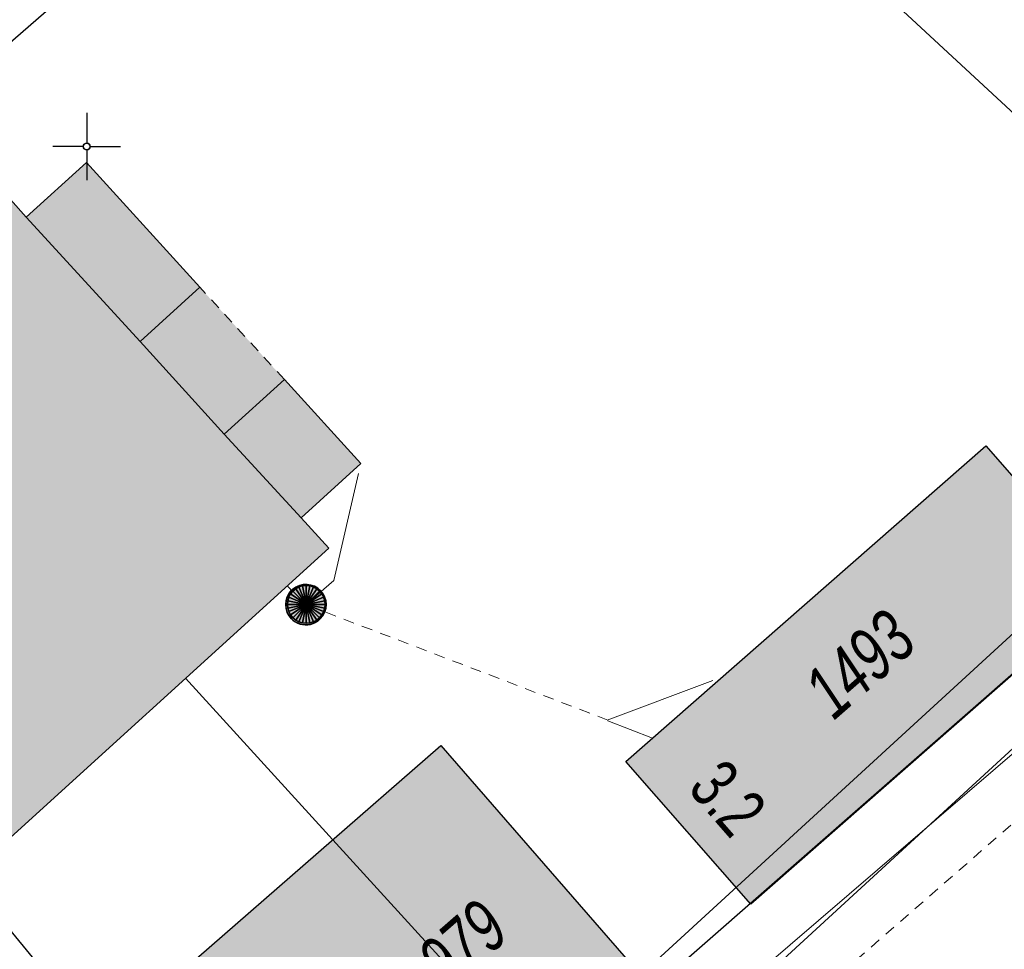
# Model space of a CAD drawing. Header units: metres. Extents: x 2695560 to 2696939, y 1260529 to 1262050.
# Tile 158 of 256: x 2695725 to 2695743, y 1260935 to 1260952. Entities that reach past the tile are written whole.
import ezdxf

# ---------------------------------------------------------------- set-up
doc = ezdxf.new("R2010")
doc.units = ezdxf.units.M
doc.linetypes.add('AUSGEZOGEN', pattern=[0])
doc.linetypes.add('VERDECKT2_S2', pattern=[0.36, 0.2, -0.16])
for name, color, linetype in [('XR$1$AV_Flächen (EO)', 7, 'AUSGEZOGEN'), ('XR$1$AV_Gebäudeflächen (BB)', 7, 'AUSGEZOGEN'), ('XR$1$AV_Gebäudeflächen (EO)', 7, 'AUSGEZOGEN'), ('XR$1$AV_Haus-Nr.', 7, 'AUSGEZOGEN'), ('XR$1$AV_Koordinatennetzpunkte', 7, 'AUSGEZOGEN'), ('XR$1$AV_Linien (BB)', 7, 'AUSGEZOGEN'), ('XR$1$AV_Linien (EO)', 7, 'AUSGEZOGEN'), ('XR$1$AV_Versicherung-Nr.', 7, 'AUSGEZOGEN'), ('XR$1$AW_LK_Schachtdeckel', 24, 'AUSGEZOGEN'), ('XR$1$Liegenschaftsgrenzen', 7, 'AUSGEZOGEN'), ('XR$1$PFAW', 255, 'AUSGEZOGEN'), ('XR$1$RP_Abstandslinie', 7, 'AUSGEZOGEN')]:
    doc.layers.add(name, color=color, linetype=linetype)
for name, color, linetype, lineweight in [('XR$2$ABW-Linie-R-genau', 4, 'AUSGEZOGEN', 18), ('XR$2$ABW-Linie-R-ungenau', 4, 'VERDECKT2_S2', 18), ('XR$2$ABW-Punkt', 6, 'AUSGEZOGEN', 18), ('XR$2$KOM-Linie-U-genau', 91, 'AUSGEZOGEN', 18), ('XR$2$WAS-Linie-genau', 5, 'AUSGEZOGEN', 18)]:
    doc.layers.add(name, color=color, linetype=linetype, lineweight=lineweight)
doc.styles.add('ARIAL', font='arial.ttf')

# ---------------------------------------------------------------- blocks, each defined once
blk = doc.blocks.new('BAV2041')
at = {"color": 7, "transparency": 33554687}
for p, q in [((0, 0.5), (0, 0.05)), ((-0.05, 0), (-0.5, 0)), ((0.05, 0), (0.5, 0)), ((0, -0.05), (0, -0.5))]:
    blk.add_line(p, q, dxfattribs=at)
blk.add_circle((0, 0), 0.05, dxfattribs=at)
for start, end in [(90, 270), (270, 90)]:
    blk.add_arc((0, 0), 0.05, start, end, dxfattribs=at)
blk = doc.blocks.new('COMPLEXOBJECT_1445')
at = {"layer": 'XR$1$RP_Abstandslinie', "color": 7, "linetype": 'AUSGEZOGEN', "transparency": 33554687}
blk.add_line((5695.64, 10969.48), (5728.98, 10928.9), dxfattribs=at)
blk = doc.blocks.new('BAW2082')
at = {"layer": 'XR$1$PFAW', "transparency": 33554687}
blk.add_hatch(color=7, dxfattribs=at).paths.add_polyline_path([(0.509, -0.003), (0.499, 0.098), (0.469, 0.194), (0.42, 0.283), (0.354, 0.359), (0.274, 0.421), (0.183, 0.466), (0.085, 0.491), (-0.016, 0.496), (-0.116, 0.481), (-0.211, 0.446), (-0.297, 0.392), (-0.37, 0.323), (-0.428, 0.24), (-0.468, 0.147), (-0.488, 0.047), (-0.488, -0.054), (-0.468, -0.153), (-0.428, -0.246), (-0.37, -0.329), (-0.297, -0.398), (-0.211, -0.452), (-0.116, -0.487), (-0.016, -0.502), (0.085, -0.497), (0.183, -0.472), (0.274, -0.427), (0.354, -0.366), (0.42, -0.289), (0.469, -0.2), (0.499, -0.104)])
at = {"transparency": 33554687}
for start, end in [(91.1948, 268.8052), (268.8052, 91.1948)]:
    blk.add_arc((0.01, 0), 0.5, start, end, dxfattribs=at)
at = {"layer": 'XR$1$PFAW', "transparency": 33554687}
blk.add_circle((0.009, -0.003), 0.5, dxfattribs=at)
blk = doc.blocks.new('ABW-KONTROLLSCHACHT')
at = {"layer": 'XR$2$ABW-Punkt', "linetype": 'AUSGEZOGEN', "lineweight": 25, "transparency": 33554687}
for points in [[(-291, 194, 2500), (0, 0, 2500), (-323, 134, 2500)], [(-291, 194), (0, 0), (-323, 134)], [(-291, 194, 2500), (-291, 194), (-323, 134), (-323, 134, 2500)], [(-247, 247, 2500), (0, 0, 2500), (-291, 194, 2500)], [(-247, 247), (0, 0), (-291, 194)], [(-247, 247, 2500), (-247, 247), (-291, 194), (-291, 194, 2500)], [(-194, 291, 2500), (0, 0, 2500), (-247, 247, 2500)], [(-194, 291), (0, 0), (-247, 247)], [(-194, 291, 2500), (-194, 291), (-247, 247), (-247, 247, 2500)], [(-134, 323, 2500), (0, 0, 2500), (-194, 291, 2500)], [(-134, 323), (0, 0), (-194, 291)], [(-134, 323, 2500), (-134, 323), (-194, 291), (-194, 291, 2500)], [(-68, 343, 2500), (0, 0, 2500), (-134, 323, 2500)], [(-68, 343), (0, 0), (-134, 323)], [(-68, 343, 2500), (-68, 343), (-134, 323), (-134, 323, 2500)], [(0, 350, 2500), (0, 0, 2500), (-68, 343, 2500)], [(0, 350), (0, 0), (-68, 343)], [(0, 350, 2500), (0, 350), (-68, 343), (-68, 343, 2500)], [(68, 343, 2500), (0, 0, 2500), (0, 350, 2500)], [(68, 343), (0, 0), (0, 350)], [(68, 343, 2500), (68, 343), (0, 350), (0, 350, 2500)], [(134, 323, 2500), (0, 0, 2500), (68, 343, 2500)], [(134, 323), (0, 0), (68, 343)], [(194, 291, 2500), (0, 0, 2500), (134, 323, 2500)], [(194, 291), (0, 0), (134, 323)], [(247, 247, 2500), (0, 0, 2500), (194, 291, 2500)], [(247, 247), (0, 0), (194, 291)], [(291, 194, 2500), (0, 0, 2500), (247, 247, 2500)], [(291, 194), (0, 0), (247, 247)], [(323, 134, 2500), (0, 0, 2500), (291, 194, 2500)], [(323, 134), (0, 0), (291, 194)], [(134, 323, 2500), (134, 323), (68, 343), (68, 343, 2500)], [(194, 291, 2500), (194, 291), (134, 323), (134, 323, 2500)], [(247, 247, 2500), (247, 247), (194, 291), (194, 291, 2500)], [(291, 194, 2500), (291, 194), (247, 247), (247, 247, 2500)], [(323, 134, 2500), (323, 134), (291, 194), (291, 194, 2500)], [(-343, 68, 2500), (0, 0, 2500), (-350, 0, 2500)], [(-343, 68), (0, 0), (-350, 0)], [(-343, 68, 2500), (-343, 68), (-350, 0), (-350, 0, 2500)], [(-350, 0, 2500), (0, 0, 2500), (-343, -68, 2500)], [(-350, 0), (0, 0), (-343, -68)], [(-323, 134, 2500), (0, 0, 2500), (-343, 68, 2500)], [(-323, 134), (0, 0), (-343, 68)], [(-323, 134, 2500), (-323, 134), (-343, 68), (-343, 68, 2500)], [(-343, -68, 2500), (0, 0, 2500), (-323, -134, 2500)], [(-343, -68), (0, 0), (-323, -134)], [(-323, -134, 2500), (0, 0, 2500), (-291, -194, 2500)], [(-323, -134), (0, 0), (-291, -194)], [(-291, -194, 2500), (0, 0, 2500), (-247, -247, 2500)], [(-291, -194), (0, 0), (-247, -247)], [(-247, -247, 2500), (0, 0, 2500), (-194, -291, 2500)], [(-247, -247), (0, 0), (-194, -291)], [(-194, -291, 2500), (0, 0, 2500), (-134, -323, 2500)], [(-194, -291), (0, 0), (-134, -323)], [(-134, -323, 2500), (0, 0, 2500), (-68, -343, 2500)], [(-134, -323), (0, 0), (-68, -343)], [(-68, -343, 2500), (0, 0, 2500), (0, -350, 2500)], [(-68, -343), (0, 0), (0, -350)], [(343, 68, 2500), (0, 0, 2500), (323, 134, 2500)], [(343, 68), (0, 0), (323, 134)], [(350, 0, 2500), (0, 0, 2500), (343, 68, 2500)], [(350, 0), (0, 0), (343, 68)], [(0, -350, 2500), (0, 0, 2500), (68, -343, 2500)], [(68, -343, 2500), (0, 0, 2500), (134, -323, 2500)], [(134, -323, 2500), (0, 0, 2500), (194, -291, 2500)], [(194, -291, 2500), (0, 0, 2500), (247, -247, 2500)], [(247, -247, 2500), (0, 0, 2500), (291, -194, 2500)], [(291, -194, 2500), (0, 0, 2500), (323, -134, 2500)], [(323, -134, 2500), (0, 0, 2500), (343, -68, 2500)], [(343, -68, 2500), (0, 0, 2500), (350, 0, 2500)], [(0, -350), (0, 0), (68, -343)], [(68, -343), (0, 0), (134, -323)], [(134, -323), (0, 0), (194, -291)], [(194, -291), (0, 0), (247, -247)], [(247, -247), (0, 0), (291, -194)], [(291, -194), (0, 0), (323, -134)], [(323, -134), (0, 0), (343, -68)], [(343, -68), (0, 0), (350, 0)], [(343, 68, 2500), (343, 68), (323, 134), (323, 134, 2500)], [(350, 0, 2500), (350, 0), (343, 68), (343, 68, 2500)], [(-350, 0, 2500), (-350, 0), (-343, -68), (-343, -68, 2500)], [(-343, -68, 2500), (-343, -68), (-323, -134), (-323, -134, 2500)], [(-323, -134, 2500), (-323, -134), (-291, -194), (-291, -194, 2500)], [(291, -194, 2500), (291, -194), (323, -134), (323, -134, 2500)], [(323, -134, 2500), (323, -134), (343, -68), (343, -68, 2500)], [(343, -68, 2500), (343, -68), (350, 0), (350, 0, 2500)], [(-291, -194, 2500), (-291, -194), (-247, -247), (-247, -247, 2500)], [(-247, -247, 2500), (-247, -247), (-194, -291), (-194, -291, 2500)], [(-194, -291, 2500), (-194, -291), (-134, -323), (-134, -323, 2500)], [(-134, -323, 2500), (-134, -323), (-68, -343), (-68, -343, 2500)], [(-68, -343, 2500), (-68, -343), (0, -350), (0, -350, 2500)], [(0, -350, 2500), (0, -350), (68, -343), (68, -343, 2500)], [(68, -343, 2500), (68, -343), (134, -323), (134, -323, 2500)], [(134, -323, 2500), (134, -323), (194, -291), (194, -291, 2500)], [(194, -291, 2500), (194, -291), (247, -247), (247, -247, 2500)], [(247, -247, 2500), (247, -247), (291, -194), (291, -194, 2500)]]:
    blk.add_3dface(points, dxfattribs=at)
blk = doc.blocks.new('ABW-DECKEL')
at = {"layer": 'XR$2$ABW-Punkt', "linetype": 'AUSGEZOGEN', "lineweight": 25, "transparency": 33554687}
for points in [[(-291, 194, 2500), (0, 0, 2500), (-323, 134, 2500)], [(-291, 194), (0, 0), (-323, 134)], [(-291, 194, 2500), (-291, 194), (-323, 134), (-323, 134, 2500)], [(-247, 247, 2500), (0, 0, 2500), (-291, 194, 2500)], [(-247, 247), (0, 0), (-291, 194)], [(-247, 247, 2500), (-247, 247), (-291, 194), (-291, 194, 2500)], [(-194, 291, 2500), (0, 0, 2500), (-247, 247, 2500)], [(-194, 291), (0, 0), (-247, 247)], [(-194, 291, 2500), (-194, 291), (-247, 247), (-247, 247, 2500)], [(-134, 323, 2500), (0, 0, 2500), (-194, 291, 2500)], [(-134, 323), (0, 0), (-194, 291)], [(-134, 323, 2500), (-134, 323), (-194, 291), (-194, 291, 2500)], [(-68, 343, 2500), (0, 0, 2500), (-134, 323, 2500)], [(-68, 343), (0, 0), (-134, 323)], [(-68, 343, 2500), (-68, 343), (-134, 323), (-134, 323, 2500)], [(0, 350, 2500), (0, 0, 2500), (-68, 343, 2500)], [(0, 350), (0, 0), (-68, 343)], [(0, 350, 2500), (0, 350), (-68, 343), (-68, 343, 2500)], [(68, 343, 2500), (0, 0, 2500), (0, 350, 2500)], [(68, 343), (0, 0), (0, 350)], [(68, 343, 2500), (68, 343), (0, 350), (0, 350, 2500)], [(134, 323, 2500), (0, 0, 2500), (68, 343, 2500)], [(134, 323), (0, 0), (68, 343)], [(194, 291, 2500), (0, 0, 2500), (134, 323, 2500)], [(194, 291), (0, 0), (134, 323)], [(247, 247, 2500), (0, 0, 2500), (194, 291, 2500)], [(247, 247), (0, 0), (194, 291)], [(291, 194, 2500), (0, 0, 2500), (247, 247, 2500)], [(291, 194), (0, 0), (247, 247)], [(323, 134, 2500), (0, 0, 2500), (291, 194, 2500)], [(323, 134), (0, 0), (291, 194)], [(134, 323, 2500), (134, 323), (68, 343), (68, 343, 2500)], [(194, 291, 2500), (194, 291), (134, 323), (134, 323, 2500)], [(247, 247, 2500), (247, 247), (194, 291), (194, 291, 2500)], [(291, 194, 2500), (291, 194), (247, 247), (247, 247, 2500)], [(323, 134, 2500), (323, 134), (291, 194), (291, 194, 2500)], [(-343, 68, 2500), (0, 0, 2500), (-350, 0, 2500)], [(-343, 68), (0, 0), (-350, 0)], [(-343, 68, 2500), (-343, 68), (-350, 0), (-350, 0, 2500)], [(-350, 0, 2500), (0, 0, 2500), (-343, -68, 2500)], [(-350, 0), (0, 0), (-343, -68)], [(-323, 134, 2500), (0, 0, 2500), (-343, 68, 2500)], [(-323, 134), (0, 0), (-343, 68)], [(-323, 134, 2500), (-323, 134), (-343, 68), (-343, 68, 2500)], [(-343, -68, 2500), (0, 0, 2500), (-323, -134, 2500)], [(-343, -68), (0, 0), (-323, -134)], [(-323, -134, 2500), (0, 0, 2500), (-291, -194, 2500)], [(-323, -134), (0, 0), (-291, -194)], [(-291, -194, 2500), (0, 0, 2500), (-247, -247, 2500)], [(-291, -194), (0, 0), (-247, -247)], [(-247, -247, 2500), (0, 0, 2500), (-194, -291, 2500)], [(-247, -247), (0, 0), (-194, -291)], [(-194, -291, 2500), (0, 0, 2500), (-134, -323, 2500)], [(-194, -291), (0, 0), (-134, -323)], [(-134, -323, 2500), (0, 0, 2500), (-68, -343, 2500)], [(-134, -323), (0, 0), (-68, -343)], [(-68, -343, 2500), (0, 0, 2500), (0, -350, 2500)], [(-68, -343), (0, 0), (0, -350)], [(343, 68, 2500), (0, 0, 2500), (323, 134, 2500)], [(343, 68), (0, 0), (323, 134)], [(350, 0, 2500), (0, 0, 2500), (343, 68, 2500)], [(350, 0), (0, 0), (343, 68)], [(0, -350, 2500), (0, 0, 2500), (68, -343, 2500)], [(68, -343, 2500), (0, 0, 2500), (134, -323, 2500)], [(134, -323, 2500), (0, 0, 2500), (194, -291, 2500)], [(194, -291, 2500), (0, 0, 2500), (247, -247, 2500)], [(247, -247, 2500), (0, 0, 2500), (291, -194, 2500)], [(291, -194, 2500), (0, 0, 2500), (323, -134, 2500)], [(323, -134, 2500), (0, 0, 2500), (343, -68, 2500)], [(343, -68, 2500), (0, 0, 2500), (350, 0, 2500)], [(0, -350), (0, 0), (68, -343)], [(68, -343), (0, 0), (134, -323)], [(134, -323), (0, 0), (194, -291)], [(194, -291), (0, 0), (247, -247)], [(247, -247), (0, 0), (291, -194)], [(291, -194), (0, 0), (323, -134)], [(323, -134), (0, 0), (343, -68)], [(343, -68), (0, 0), (350, 0)], [(343, 68, 2500), (343, 68), (323, 134), (323, 134, 2500)], [(350, 0, 2500), (350, 0), (343, 68), (343, 68, 2500)], [(-350, 0, 2500), (-350, 0), (-343, -68), (-343, -68, 2500)], [(-343, -68, 2500), (-343, -68), (-323, -134), (-323, -134, 2500)], [(-323, -134, 2500), (-323, -134), (-291, -194), (-291, -194, 2500)], [(291, -194, 2500), (291, -194), (323, -134), (323, -134, 2500)], [(323, -134, 2500), (323, -134), (343, -68), (343, -68, 2500)], [(343, -68, 2500), (343, -68), (350, 0), (350, 0, 2500)], [(-291, -194, 2500), (-291, -194), (-247, -247), (-247, -247, 2500)], [(-247, -247, 2500), (-247, -247), (-194, -291), (-194, -291, 2500)], [(-194, -291, 2500), (-194, -291), (-134, -323), (-134, -323, 2500)], [(-134, -323, 2500), (-134, -323), (-68, -343), (-68, -343, 2500)], [(-68, -343, 2500), (-68, -343), (0, -350), (0, -350, 2500)], [(0, -350, 2500), (0, -350), (68, -343), (68, -343, 2500)], [(68, -343, 2500), (68, -343), (134, -323), (134, -323, 2500)], [(134, -323, 2500), (134, -323), (194, -291), (194, -291, 2500)], [(194, -291, 2500), (194, -291), (247, -247), (247, -247, 2500)], [(247, -247, 2500), (247, -247), (291, -194), (291, -194, 2500)]]:
    blk.add_3dface(points, dxfattribs=at)

msp = doc.modelspace()

# ---------------------------------------------------------------- hatches: boundary and pattern name
at = {"layer": 'XR$1$AV_Gebäudeflächen (BB)', "true_color": 0xd2d2d2, "transparency": 33554687}
for points in [[(2695723.736, 1260936.263), (2695730.457, 1260942.368), (2695729.948, 1260942.928), (2695731.054, 1260943.932), (2695729.635, 1260945.494), (2695728.52, 1260944.481), (2695726.961, 1260946.197), (2695728.066, 1260947.201), (2695725.965, 1260949.514), (2695724.85, 1260948.501), (2695724.308, 1260949.098), (2695717.554, 1260942.963)], [(2695738.283, 1260935.766), (2695744.957, 1260941.617), (2695742.638, 1260944.264), (2695735.963, 1260938.412)], [(2695728, 1260934.755), (2695731.925, 1260930.236), (2695736.467, 1260934.193), (2695732.535, 1260938.706)]]:
    msp.add_hatch(color=254, dxfattribs=at).paths.add_polyline_path(points)
at = {"layer": 'XR$1$AV_Gebäudeflächen (EO)', "true_color": 0xebebeb, "transparency": 33554687}
msp.add_hatch(color=7, dxfattribs=at).paths.add_polyline_path([(2695726.961, 1260946.197), (2695728.52, 1260944.481), (2695729.635, 1260945.494), (2695728.066, 1260947.201)])

# ---------------------------------------------------------------- linework, layer by layer
at = {"layer": 'XR$1$AV_Flächen (EO)', "color": 7, "linetype": 'AUSGEZOGEN', "transparency": 33554687}
msp.add_line((2695728.066, 1260947.201), (2695726.961, 1260946.197), dxfattribs=at)
at = {"layer": 'XR$1$AV_Flächen (EO)', "color": 7, "linetype": 'VERDECKT2_S2', "transparency": 33554687}
msp.add_line((2695729.635, 1260945.494), (2695728.066, 1260947.201), dxfattribs=at)
at = {"layer": 'XR$1$AV_Flächen (EO)', "color": 7, "linetype": 'AUSGEZOGEN', "transparency": 33554687}
msp.add_lwpolyline([(2695726.961, 1260946.197), (2695728.52, 1260944.481), (2695729.635, 1260945.494)], dxfattribs=at)
at = {"layer": 'XR$1$AV_Linien (BB)', "color": 7, "linetype": 'AUSGEZOGEN', "transparency": 33554687}
for points in [[(2695723.736, 1260936.263), (2695717.554, 1260942.963), (2695724.308, 1260949.098), (2695724.85, 1260948.501), (2695725.965, 1260949.514), (2695728.066, 1260947.201), (2695726.961, 1260946.197), (2695728.52, 1260944.481), (2695729.635, 1260945.494), (2695731.054, 1260943.932), (2695729.948, 1260942.928), (2695730.457, 1260942.368), (2695723.736, 1260936.263)], [(2695738.283, 1260935.766), (2695735.963, 1260938.412), (2695742.638, 1260944.264), (2695744.957, 1260941.617), (2695738.283, 1260935.766)]]:
    msp.add_lwpolyline(points, close=True, dxfattribs=at)
msp.add_lwpolyline([(2695728, 1260934.755), (2695732.535, 1260938.706), (2695736.467, 1260934.193), (2695731.925, 1260930.236)], dxfattribs=at)
at = {"layer": 'XR$1$AV_Linien (EO)', "color": 7, "linetype": 'AUSGEZOGEN', "transparency": 33554687}
for p, q in [((2695724.85, 1260948.501), (2695726.961, 1260946.197)), ((2695728.52, 1260944.481), (2695729.948, 1260942.928))]:
    msp.add_line(p, q, dxfattribs=at)
at = {"layer": 'XR$1$Liegenschaftsgrenzen', "color": 7, "linetype": 'AUSGEZOGEN', "transparency": 33554687}
msp.add_line((2695714.36, 1260942.85), (2695731.55, 1260957.85), dxfattribs=at)
msp.add_lwpolyline([(2695759.631, 1260954.483), (2695758.874, 1260953.82), (2695727.73, 1260926.54)], dxfattribs=at)
at = {"layer": 'XR$2$ABW-Linie-R-genau', "linetype": 'AUSGEZOGEN', "transparency": 33554687}
for p, q in [((2695737.578, 1260939.915), (2695735.621, 1260939.179)), ((2695736.461, 1260938.846), (2695735.632, 1260939.167))]:
    msp.add_line(p, q, dxfattribs=at)
msp.add_lwpolyline([(2695731.01, 1260943.75), (2695730.55, 1260941.764), (2695730.04, 1260941.323)], dxfattribs=at)
at = {"layer": 'XR$2$ABW-Linie-R-ungenau', "linetype": 'VERDECKT2_S2', "transparency": 33554687}
for p, q in [((2695730.041, 1260941.305), (2695729.687, 1260941.669)), ((2695735.632, 1260939.179), (2695730.034, 1260941.318)), ((2695743.919, 1260937.943), (2695733.724, 1260929.049))]:
    msp.add_line(p, q, dxfattribs=at)
at = {"layer": 'XR$2$KOM-Linie-U-genau', "linetype": 'AUSGEZOGEN', "transparency": 33554687}
for p, q in [((2695734.378, 1260932.746), (2695748.705, 1260945.889)), ((2695729.15, 1260926.549), (2695750.502, 1260944.875)), ((2695734.378, 1260932.746), (2695727.802, 1260939.957))]:
    msp.add_line(p, q, dxfattribs=at)
msp.add_lwpolyline([(2695748.705, 1260945.889), (2695746.323, 1260947.492), (2695733.405, 1260959.451), (2695726.262, 1260966.609)], dxfattribs=at)
at = {"layer": 'XR$2$WAS-Linie-genau', "linetype": 'AUSGEZOGEN', "transparency": 33554687}
msp.add_lwpolyline([(2695731.84, 1260928.656), (2695731.915, 1260928.723), (2695732.346, 1260928.734), (2695751.363, 1260946.2), (2695753.447, 1260943.772)], dxfattribs=at)

# ---------------------------------------------------------------- block references
at = {"layer": 'XR$1$AV_Koordinatennetzpunkte', "color": 7, "linetype": 'AUSGEZOGEN', "lineweight": -3, "transparency": 33554687, "xscale": 1.25, "yscale": 1.25}
msp.add_blockref('BAV2041', (2695725.97, 1260949.81), dxfattribs=at)
at = {"layer": 'XR$1$AW_LK_Schachtdeckel', "color": 24, "linetype": 'AUSGEZOGEN', "lineweight": -3, "transparency": 33554687, "xscale": 0.7499999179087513, "yscale": 0.7499999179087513, "rotation": 222.455864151}
msp.add_blockref('BAW2082', (2695730.041, 1260941.323), dxfattribs=at)
at = {"layer": 'XR$1$RP_Abstandslinie', "color": 7, "linetype": 'AUSGEZOGEN', "lineweight": -3, "transparency": 33554687}
msp.add_blockref('COMPLEXOBJECT_1445', (2690000.97, 1249999.81), dxfattribs=at)
at = {"layer": 'XR$2$ABW-Punkt', "color": 6, "linetype": 'AUSGEZOGEN', "lineweight": 18, "transparency": 33554687, "xscale": 0.001, "yscale": 0.001, "zscale": 0.001, "rotation": 360}
for name in ['ABW-KONTROLLSCHACHT', 'ABW-DECKEL']:
    msp.add_blockref(name, (2695730.04, 1260941.323), dxfattribs=at)

# ---------------------------------------------------------------- texts
at = {"layer": 'XR$1$AV_Haus-Nr.', "color": 7, "transparency": 33554687, "insert": (2695737.499, 1260937.418), "char_height": 0.9297, "width": 1.59357, "attachment_point": 8, "rotation": 311.238, "style": 'ARIAL'}
msp.add_mtext('\\W0.70;3.2', dxfattribs=at)
at = {"layer": 'XR$1$AV_Versicherung-Nr.', "color": 7, "transparency": 33554687, "char_height": 0.96842, "width": 2.45636, "attachment_point": 5, "style": 'ARIAL'}
for s, insert, rotation in [('\\A1;{\\fArial|i1|b0;\\H0.968418;\\W0.700000;\\C7;1493}\\P', (2695740.3, 1260940.216), 41.2155), ('\\A1;{\\fArial|i1|b0;\\H0.968418;\\W0.700000;\\C7;1979}\\P', (2695732.745, 1260934.847), 41.0634)]:
    msp.add_mtext(s, dxfattribs=dict(at, insert=insert, rotation=rotation))

doc.saveas('drawing.dxf')
